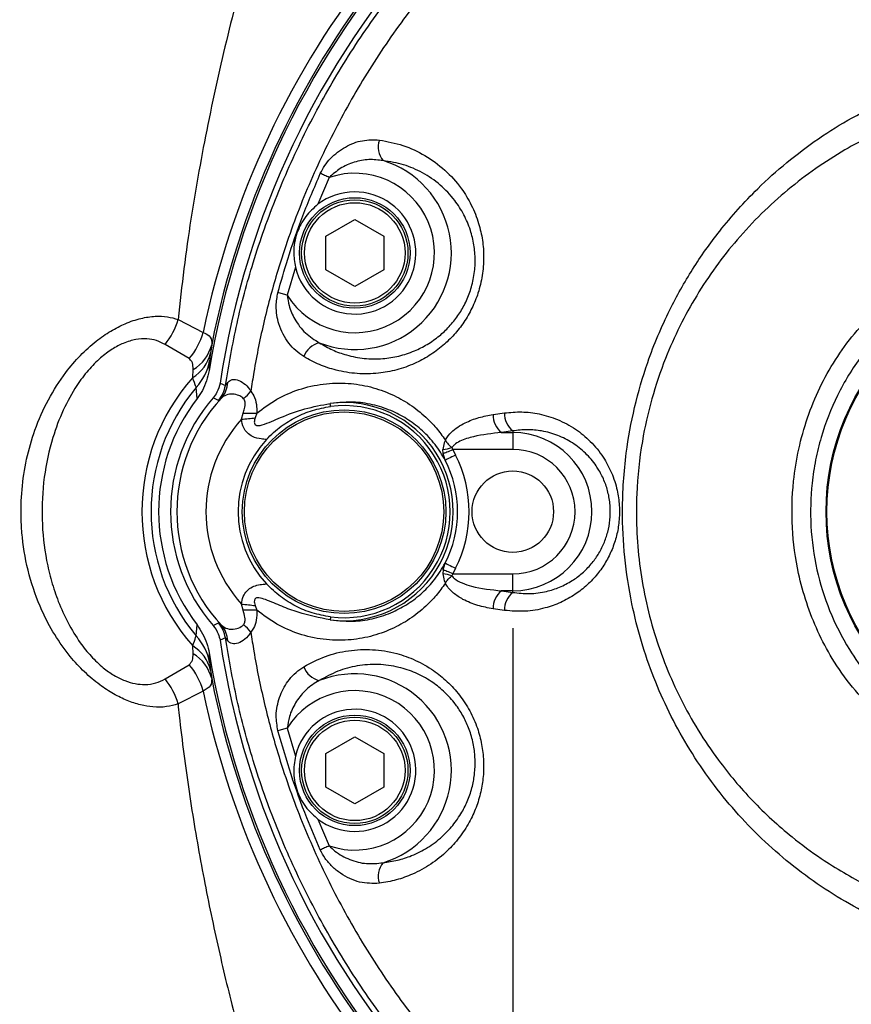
# Model space of a CAD drawing. Extents: x 0 to 8410, y 0 to 5940.
# Tile 140 of 161: x 5562 to 5705, y 4338 to 4508. Entities that reach past the tile are written whole.
import ezdxf

# ---------------------------------------------------------------- set-up
doc = ezdxf.new("R2010")
doc.units = 0
doc.header["$LTSCALE"] = 10
doc.layers.get('0').update_dxf_attribs({"linetype": 'CONTINUOUS'})
doc.styles.add('SLDTEXTSTYLE0', font='TXT', dxfattribs={"width": 0.605})
doc.dimstyles.new('SLDDIMSTYLE1', dxfattribs={"dimtxt": 50, "dimasz": 50, "dimexe": 0, "dimexo": 0.0625, "dimgap": 12.5, "dimtad": 1, "dimdec": 1, "dimrnd": 1e-09, "dimzin": 12, "dimtxsty": 'SLDTEXTSTYLE0', "dimsah": 1, "dimcen": 0.09, "dimazin": 3, "dimtfac": 1, "dimtofl": 0, "dimtmove": 0, "dimatfit": 3, "dimtolj": 1, "dimtzin": 12})
doc.dimstyles.new('SLDDIMSTYLE2', dxfattribs={"dimtxt": 50, "dimasz": 50, "dimexe": 0, "dimexo": 0.0625, "dimgap": 12.5, "dimtad": 1, "dimdec": 0, "dimrnd": 1e-09, "dimzin": 12, "dimtxsty": 'SLDTEXTSTYLE0', "dimsah": 1, "dimcen": 0.09, "dimazin": 3, "dimtfac": 1, "dimtofl": 0, "dimtmove": 0, "dimatfit": 3, "dimtolj": 1, "dimtzin": 12})
doc.dimstyles.new('SLDDIMSTYLE4', dxfattribs={"dimtxt": 50, "dimasz": 50, "dimexe": 0, "dimexo": 0.0625, "dimgap": 12.5, "dimtad": 0, "dimtih": 1, "dimtoh": 1, "dimdec": 1, "dimrnd": 1e-09, "dimzin": 12, "dimtxsty": 'SLDTEXTSTYLE0', "dimblk1": 'NONE', "dimsah": 1, "dimcen": 0, "dimazin": 3, "dimtfac": 1, "dimtmove": 0, "dimatfit": 3, "dimtolj": 1, "dimtzin": 12})

# ---------------------------------------------------------------- blocks, each defined once
blk = doc.blocks.new('_D_9')
at = {"color": 7, "linetype": 'CONTINUOUS'}
for p, q in [((6136.63, 4639.08), (2746.63, 4639.08)), ((2761.63, 4639.08), (2761.63, 1533.02)), ((3861.91, 1533.02), (2746.63, 1533.02))]:
    blk.add_line(p, q, dxfattribs=at)
for points in [[(2761.63, 4639.08), (2754.13, 4589.08), (2769.13, 4589.08)], [(2761.63, 1533.02), (2769.13, 1583.02), (2754.13, 1583.02)]]:
    blk.add_solid(points, dxfattribs=at)
at = {"color": 7, "linetype": 'CONTINUOUS', "insert": (2697.18, 3009.66), "char_height": 50, "attachment_point": 1, "rotation": 90, "style": 'SLDTEXTSTYLE0'}
blk.add_mtext('3106', dxfattribs=at)
blk = doc.blocks.new('_D_10')
at = {"color": 7, "linetype": 'CONTINUOUS'}
for p, q in [((4681.63, 4133.02), (4681.63, 5288.89)), ((6156.63, 4443.02), (6156.63, 5288.89)), ((4681.63, 5273.89), (6156.63, 5273.89))]:
    blk.add_line(p, q, dxfattribs=at)
for points in [[(4681.63, 5273.89), (4731.63, 5266.39), (4731.63, 5281.39)], [(6156.63, 5273.89), (6106.63, 5281.39), (6106.63, 5266.39)]]:
    blk.add_solid(points, dxfattribs=at)
at = {"color": 7, "linetype": 'CONTINUOUS', "insert": (5342.75, 5338.34), "char_height": 50, "attachment_point": 1, "style": 'SLDTEXTSTYLE0'}
blk.add_mtext('1475', dxfattribs=at)
blk = doc.blocks.new('_D_14')
at = {"color": 7, "linetype": 'CONTINUOUS'}
for p, q in [((5646.63, 4403.02), (5646.63, 3913.16)), ((6156.63, 4403.02), (6156.63, 3913.16)), ((6156.63, 3928.16), (5646.63, 3928.16))]:
    blk.add_line(p, q, dxfattribs=at)
for points in [[(5646.63, 3928.16), (5696.63, 3920.66), (5696.63, 3935.66)], [(6156.63, 3928.16), (6106.63, 3935.66), (6106.63, 3920.66)]]:
    blk.add_solid(points, dxfattribs=at)
at = {"color": 7, "linetype": 'CONTINUOUS', "insert": (5844.34, 3992.61), "char_height": 50, "attachment_point": 1, "style": 'SLDTEXTSTYLE0'}
blk.add_mtext('510', dxfattribs=at)
blk = doc.blocks.new('SW_SYMBOL_HOLE_DEPTH')
at = {"color": 0, "linetype": 'CONTINUOUS'}
for p, q in [((0, 8750), (8000, 8750)), ((4000, 8750), (4000, 750)), ((1000, 5550), (4000, 750)), ((7000, 5550), (4000, 750))]:
    blk.add_line(p, q, dxfattribs=at)
blk = doc.blocks.new('_D_16')
at = {"color": 7, "linetype": 'CONTINUOUS'}
for p, q in [((5939.94, 4744.56), (5357.44, 4744.56)), ((6053.95, 4469.49), (5939.94, 4744.56)), ((6059.31, 4456.56), (6053.95, 4469.49))]:
    blk.add_line(p, q, dxfattribs=at)
blk.add_solid([(6053.95, 4469.49), (6041.74, 4518.55), (6027.88, 4512.81)], dxfattribs=at)
at = {"color": 7, "linetype": 'CONTINUOUS', "xscale": 0.0064453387, "yscale": 0.0064453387, "zscale": 0.0064453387}
blk.add_blockref('SW_SYMBOL_HOLE_DEPTH', (5544.52, 4828.52), dxfattribs=at)
at = {"color": 7, "linetype": 'CONTINUOUS', "char_height": 50, "attachment_point": 1, "style": 'SLDTEXTSTYLE0'}
for s, insert in [('3x M8', (5357.44, 4885.89)), ('12', (5613.58, 4885.89)), ('Both sides of wrist', (5357.44, 4809.01))]:
    blk.add_mtext(s, dxfattribs=dict(at, insert=insert))
blk = doc.blocks.new('_NONE')

msp = doc.modelspace()

# ---------------------------------------------------------------- linework, layer by layer
at = {"color": 8, "linetype": 'CONTINUOUS'}
for p, q in [((5615.085783, 4480.460455), (5613.125267, 4475.847532)), ((5609.263363, 4465.036203), (5607.858123, 4460.224439)), ((5589.086475, 4456.048538), (5593.405308, 4453.842689)), ((5590.982976, 4449.321796), (5586.851301, 4451.779177)), ((5594.876351, 4451.720287), (5594.666066, 4450.265219)), ((5594.518485, 4448.960831), (5594.443502, 4447.27092)), ((5591.622176, 4446.075489), (5591.67129, 4447.430422)), ((5592.366995, 4442.464401), (5592.218222, 4444.363167)), ((5596.306147, 4445.130398), (5597.224059, 4444.713642)), ((5596.024694, 4442.144205), (5595.135393, 4442.601492)), ((5596.541347, 4442.538311), (5596.024694, 4442.144205)), ((5599.981846, 4438.895513), (5600.271883, 4439.932396)), ((5602.641883, 4439.953853), (5602.336826, 4439.149668)), ((5643.248858, 4439.710905), (5645.207228, 4439.992477)), ((5646.634044, 4436.896374), (5644.685092, 4436.617424)), ((5644.685092, 4436.617424), (5646.634044, 4436.617424)), ((5646.634044, 4436.896374), (5646.634044, 4436.617424)), ((5646.634044, 4436.617424), (5646.634044, 4433.719684)), ((5634.637417, 4432.994415), (5634.592952, 4433.707048)), ((5636.167945, 4434.02796), (5636.349382, 4433.719684)), ((5646.634044, 4433.719684), (5636.349382, 4433.719684)), ((5636.349382, 4433.719684), (5636.801304, 4432.758381)), ((5635.020675, 4431.853821), (5634.637417, 4432.994415)), ((5634.637537, 4413.048794), (5635.020914, 4414.190342)), ((5634.637537, 4413.048794), (5634.593072, 4412.336637)), ((5636.349501, 4412.323763), (5636.168065, 4412.015726)), ((5636.801662, 4413.285782), (5636.349501, 4412.323763)), ((5636.349501, 4412.323763), (5646.634044, 4412.323763)), ((5646.634044, 4409.426023), (5646.634044, 4412.323763)), ((5644.685092, 4409.426023), (5646.634044, 4409.147312)), ((5646.634044, 4409.426023), (5644.685092, 4409.426023)), ((5646.634044, 4409.147312), (5646.634044, 4409.426023)), ((5600.271763, 4406.11129), (5599.981846, 4407.147934)), ((5602.336945, 4406.893541), (5602.641883, 4406.089594)), ((5645.207228, 4406.051208), (5643.248977, 4406.332781)), ((5592.218222, 4401.680281), (5592.366995, 4403.579046)), ((5595.135393, 4403.441955), (5596.024694, 4403.899242)), ((5596.024694, 4403.899242), (5596.541466, 4403.504898)), ((5591.67129, 4398.613026), (5591.622176, 4399.967958)), ((5597.224059, 4401.330044), (5596.306147, 4400.91305)), ((5594.443502, 4398.772528), (5594.518485, 4397.082617)), ((5586.851301, 4394.264271), (5590.982976, 4396.721651)), ((5594.666066, 4395.778229), (5594.876351, 4394.32316)), ((5593.405308, 4392.200758), (5589.086475, 4389.994909)), ((5607.858123, 4385.819008), (5609.263363, 4381.007244)), ((5613.125863, 4370.195438), (5615.08614, 4365.582992))]:
    msp.add_line(p, q, dxfattribs=at)
at = {"color": 7, "linetype": 'CONTINUOUS'}
for p, q in [((5614.474001, 4470.371057), (5619.473996, 4473.25783)), ((5619.473996, 4473.25783), (5624.473991, 4470.371057)), ((5614.474001, 4464.597513), (5614.474001, 4470.371057)), ((5624.473991, 4470.371057), (5624.473991, 4464.597513)), ((5619.473996, 4461.710741), (5614.474001, 4464.597513)), ((5624.473991, 4464.597513), (5619.473996, 4461.710741)), ((5614.474001, 4381.445934), (5619.473996, 4384.332706)), ((5619.473996, 4384.332706), (5624.473991, 4381.445934)), ((5614.474001, 4375.67239), (5614.474001, 4381.445934)), ((5624.473991, 4381.445934), (5624.473991, 4375.67239)), ((5619.473996, 4372.785618), (5614.474001, 4375.67239)), ((5624.473991, 4375.67239), (5619.473996, 4372.785618))]:
    msp.add_line(p, q, dxfattribs=at)
at = {"color": 8, "linetype": 'CONTINUOUS', "flags": 128}
for points in [[(5615.085783, 4480.460455), (5614.881816, 4480.551531), (5614.67916, 4480.641891), (5614.47865, 4480.731298), (5614.281478, 4480.819275), (5614.088835, 4480.905344), (5613.901677, 4480.98879), (5613.721194, 4481.069376), (5613.548102, 4481.146623)], [(5607.858123, 4460.224439), (5607.645931, 4460.282375), (5607.434811, 4460.339834), (5607.226076, 4460.396816), (5607.020678, 4460.452844), (5606.81981, 4460.507681), (5606.624546, 4460.560848), (5606.435837, 4460.612346), (5606.254878, 4460.661699)], [(5615.309896, 4441.100885), (5615.295949, 4441.208889), (5615.28367, 4441.304972), (5615.272941, 4441.388656), (5615.263762, 4441.459944), (5615.256252, 4441.518595), (5615.250291, 4441.564371), (5615.246119, 4441.597273), (5615.243497, 4441.617061)], [(5599.981846, 4438.895513), (5600.288334, 4438.928654), (5600.593628, 4438.961555), (5600.896539, 4438.994219), (5601.196112, 4439.026644), (5601.490917, 4439.058353), (5601.780119, 4439.089586), (5602.062406, 4439.120104), (5602.336826, 4439.149668)], [(5634.637417, 4432.994415), (5634.757223, 4433.045198), (5634.912433, 4433.111002), (5635.099592, 4433.190157), (5635.314526, 4433.281233), (5635.552468, 4433.382084), (5635.808053, 4433.490326), (5636.075677, 4433.603813), (5636.349382, 4433.719684)], [(5636.801304, 4432.758381), (5636.464896, 4432.587435), (5636.140647, 4432.422687), (5635.840001, 4432.269861), (5635.573926, 4432.134678), (5635.351958, 4432.021906), (5635.181965, 4431.935598), (5635.070266, 4431.878855), (5635.020675, 4431.853821)], [(5635.020914, 4414.190342), (5635.070505, 4414.165069), (5635.182323, 4414.108326), (5635.352196, 4414.022018), (5635.574164, 4413.909246), (5635.840239, 4413.774063), (5636.140885, 4413.621475), (5636.465253, 4413.456728), (5636.801662, 4413.285782)], [(5636.349501, 4412.323763), (5636.075797, 4412.439634), (5635.808172, 4412.553121), (5635.552587, 4412.661363), (5635.314765, 4412.761976), (5635.09983, 4412.853052), (5634.912672, 4412.932445), (5634.757461, 4412.99801), (5634.637537, 4413.048794)], [(5599.981846, 4407.147934), (5600.288334, 4407.114794), (5600.593748, 4407.081892), (5600.896659, 4407.049229), (5601.196231, 4407.016804), (5601.491155, 4406.984855), (5601.780238, 4406.953623), (5602.062525, 4406.923105), (5602.336945, 4406.893541)], [(5615.310135, 4404.942562), (5615.296187, 4404.834558), (5615.283908, 4404.738476), (5615.27318, 4404.654791), (5615.264001, 4404.583504), (5615.256371, 4404.524853), (5615.25053, 4404.479076), (5615.246358, 4404.446174), (5615.243735, 4404.426386)], [(5607.858123, 4385.819008), (5607.645812, 4385.761072), (5607.434811, 4385.703613), (5607.226076, 4385.646631), (5607.020678, 4385.590603), (5606.81981, 4385.535766), (5606.624546, 4385.482599), (5606.435837, 4385.431101), (5606.254878, 4385.381748)], [(5615.08614, 4365.582992), (5614.882173, 4365.491916), (5614.679398, 4365.401556), (5614.479007, 4365.31191), (5614.281835, 4365.223934), (5614.089193, 4365.138103), (5613.902034, 4365.054657), (5613.721432, 4364.974071), (5613.54846, 4364.896824)]]:
    msp.add_lwpolyline(points, dxfattribs=at)
at = {"color": 7, "linetype": 'CONTINUOUS'}
for centre, radius in [((5619.474013, 4467.484357), 9.5), ((5619.474013, 4467.484357), 9.135), ((5741.634054, 4423.021738), 41), ((5617.634054, 4423.021738), 17.5), ((5617.634054, 4423.021738), 17.13603), ((5646.634054, 4423.021738), 7), ((5619.474013, 4378.559119), 9.5), ((5619.474013, 4378.559119), 9.135)]:
    msp.add_circle(centre, radius, dxfattribs=at)
at = {"color": 8, "linetype": 'CONTINUOUS'}
for centre, radius in [((5619.474013, 4467.484357), 8.635), ((5741.634054, 4423.021738), 41.153106), ((5619.474013, 4378.559119), 8.635)]:
    msp.add_circle(centre, radius, dxfattribs=at)
at = {"color": 7, "linetype": 'CONTINUOUS'}
for centre, radius, start, end in [((5804.021524, 3538.989613), 1580, 55, 155), ((5741.634054, 4423.021738), 149.174604, 105, 170.64476061), ((5741.634054, 4423.021738), 147, 105, 171.34997504), ((5619.474013, 4467.484357), 10.5, 193.4832587, 127.20302663), ((5617.634054, 4423.021738), 31.881635, 142.42218111, 217.57781889), ((5617.634054, 4423.021738), 29.825396, 138.96814655, 221.03185345), ((5617.634054, 4423.021738), 18.22794, 262.67520022, 97.32549021), ((5617.634054, 4423.021738), 18.22794, 137.08255332, 222.91745648), ((5741.634054, 4423.021738), 147, 188.65002496, 255), ((5741.634054, 4423.021738), 149.174604, 189.35523939, 255), ((5619.474013, 4378.559119), 10.5, 232.80079934, 166.51694948)]:
    msp.add_arc(centre, radius, start, end, dxfattribs=at)
at = {"color": 8, "linetype": 'CONTINUOUS'}
for centre, radius, start, end in [((5741.634054, 4423.021738), 151.39911, 114.83995584, 168.25395413), ((5741.634054, 4423.021738), 149.537449, 114.83995584, 168.93536679), ((5627.248309, 4485.700613), 3.748421, 161.40577458, 218.72682724), ((5619.474013, 4467.484357), 16.595797, 248.4226314, 73.0078107), ((5619.474013, 4467.484357), 13.698019, 212.00504562, 108.68453002), ((5578.394968, 4458.926171), 11.071996, 319.79668382, 344.93575824), ((5582.696167, 4456.671338), 11.076415, 318.4302925, 345.20414256), ((5588.130079, 4453.418366), 6.956699, 300.59964681, 345.87177975), ((5614.270427, 4448.377526), 3.782457, 103.758616, 160.05962236), ((5588.05487, 4451.867757), 6.80265, 301.62782625, 346.37444368), ((5585.290367, 4450.703505), 9.391223, 317.53540507, 349.30597303), ((5617.634054, 4423.021738), 34.75768, 138.45009995, 221.54990005), ((5617.634054, 4423.021738), 33.18768, 139.98002367, 220.01997633), ((5592.275656, 4445.458824), 5.004196, 318.51929007, 351.43615465), ((5593.244597, 4445.462824), 4.406965, 318.42410447, 356.57184306), ((5617.634054, 4423.021738), 28.736759, 137.22243372, 222.77769032), ((5593.380055, 4450.413431), 10.598393, 311.19875772, 320.84468986), ((5617.634054, 4423.021738), 18.748325, 262.67520022, 97.32549021), ((5617.634054, 4423.021738), 23.739805, 138.03649134, 221.96368974), ((5600.90318, 4501.099579), 61.170441, 269.40867986, 271.62878894), ((5647.138147, 4439.636468), 3.890001, 178.90355495, 230.90520421), ((5649.109173, 4439.913838), 3.902737, 178.84543031, 230.63908208), ((5646.634054, 4423.021738), 13.595797, 270, 90), ((5632.86651, 4446.2056), 12.617226, 277.86457617, 285.16863796), ((5646.634054, 4423.021738), 10.698019, 270, 90), ((5617.634054, 4423.021738), 21.498492, 333.07231908, 26.92952205), ((5617.634054, 4423.021738), 19.501233, 333.07231908, 26.92952205), ((5632.86663, 4399.838085), 12.617226, 74.83136204, 82.13542383), ((5647.137888, 4406.407255), 3.889624, 129.09439826, 181.09710214), ((5649.110451, 4406.129258), 3.904003, 129.36993918, 181.14554843), ((5600.89926, 4345.191281), 60.923241, 88.36091227, 90.59014491), ((5592.275202, 4400.584342), 5.004723, 8.56895266, 41.47967825), ((5593.2457, 4400.580769), 4.405974, 3.42703217, 41.58065082), ((5593.383412, 4395.633666), 10.593335, 39.15046821, 48.80056817), ((5585.291778, 4395.340648), 9.389706, 10.69139263, 42.46722928), ((5588.05487, 4394.17569), 6.80265, 13.62555632, 58.37217375), ((5588.130914, 4392.625705), 6.955736, 14.12491486, 59.40365857), ((5582.696167, 4389.372109), 11.076415, 14.79585744, 41.5697075), ((5614.271624, 4397.666993), 3.783754, 199.9466722, 256.22939286), ((5619.474013, 4378.559119), 16.595797, 286.99281884, 111.57691151), ((5578.394968, 4387.117276), 11.071996, 15.06424176, 40.20331618), ((5741.634054, 4423.021738), 149.537449, 191.06463321, 245.15747184), ((5741.634054, 4423.021738), 151.39911, 191.74604587, 245.15747184), ((5619.474013, 4378.559119), 13.698019, 251.31692131, 147.99500283), ((5627.248731, 4360.3429), 3.748615, 141.27684922, 198.59428966)]:
    msp.add_arc(centre, radius, start, end, dxfattribs=at)
for points, knots in [([(5589.745583, 4274.643709), (5589.262617, 4275.991208), (5588.29654, 4278.686611), (5586.343057, 4282.966536), (5584.12633, 4287.39194), (5581.283389, 4292.687154), (5577.788622, 4298.909507), (5573.596124, 4306.25811), (5568.524985, 4315.257198), (5562.669946, 4326.116225), (5556.704231, 4338.278049), (5551.473578, 4350.351972), (5547.014103, 4362.282209), (5543.163217, 4374.774606), (5540.163775, 4387.405446), (5538.066548, 4400.024601), (5536.860026, 4412.601179), (5536.560515, 4425.455196), (5537.088279, 4435.805196), (5538.104349, 4445.742127), (5539.534138, 4455.253262), (5542.04178, 4466.857467), (5545.245539, 4478.285141), (5548.674939, 4488.306934), (5552.304704, 4497.592851), (5556.022701, 4506.166261), (5560.560176, 4515.690726), (5565.632932, 4525.49015), (5571.154706, 4535.496111), (5576.187013, 4544.323269), (5580.571825, 4552.055677), (5584.224867, 4558.806636), (5587.506865, 4565.367125), (5589.021367, 4569.456784), (5589.7823, 4571.511556)], [0, 0, 0, 0, 0.0188525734, 0.0377107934, 0.0567362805, 0.0757649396, 0.103784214, 0.1318976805, 0.1614334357, 0.2051129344, 0.2490175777, 0.2861815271, 0.3235285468, 0.3615410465, 0.3998312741, 0.4348717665, 0.4701914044, 0.5064419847, 0.543030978, 0.5574120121, 0.5908760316, 0.6245730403, 0.6589320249, 0.6934886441, 0.7174012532, 0.7475142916, 0.7776293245, 0.8140310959, 0.8507509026, 0.8876089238, 0.9153806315, 0.9431450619, 0.9714343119, 1, 1, 1, 1]), ([(5614.371361, 4564.984609), (5613.700744, 4562.312286), (5612.357153, 4556.958249), (5610.090851, 4549.166644), (5607.932557, 4541.904247), (5605.944438, 4535.249841), (5603.917806, 4528.35705), (5601.873646, 4521.18059), (5599.846366, 4513.718853), (5597.864614, 4505.951909), (5595.969333, 4497.914467), (5594.227564, 4489.778278), (5592.658631, 4481.574263), (5591.277041, 4473.302184), (5590.05289, 4464.80236), (5589.409011, 4458.970083), (5589.086475, 4456.048538)], [0, 0, 0, 0, 0.0937273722, 0.187784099, 0.2551109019, 0.3225353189, 0.3902510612, 0.4580690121, 0.5271200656, 0.5962981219, 0.6659141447, 0.7356984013, 0.8012520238, 0.8669930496, 0.933373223, 1, 1, 1, 1]), ([(5597.224059, 4444.713642), (5597.837005, 4448.269398), (5599.062908, 4455.380975), (5602.019386, 4466.312743), (5605.954587, 4477.463575), (5611.038033, 4488.699119), (5617.031482, 4499.475073), (5623.899809, 4509.697249), (5631.622986, 4519.287297), (5640.130562, 4528.205355), (5649.349075, 4536.386665), (5659.209967, 4543.757456), (5669.668739, 4550.25596), (5680.652306, 4555.842662), (5692.043402, 4560.571999), (5699.916591, 4562.89078), (5703.846159, 4564.048101)], [0, 0, 0, 0, 0.0639039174, 0.1278090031, 0.2003823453, 0.2732155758, 0.3460478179, 0.4186215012, 0.4911619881, 0.5639617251, 0.6367613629, 0.709302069, 0.7818480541, 0.8546526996, 0.9274560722, 1, 1, 1, 1]), ([(5704.707565, 4560.480406), (5700.891364, 4559.32713), (5693.245424, 4557.016488), (5682.189236, 4552.345622), (5671.533863, 4546.844798), (5661.400513, 4540.460739), (5651.859403, 4533.233872), (5642.95068, 4525.228232), (5634.735099, 4516.51289), (5627.287513, 4507.157078), (5620.673967, 4497.201276), (5614.908818, 4486.722585), (5610.0275, 4475.804331), (5606.400034, 4465.456825), (5603.818113, 4455.836444), (5602.391253, 4448.879213), (5601.76762, 4444.821972), (5601.598444, 4443.721344)], [0, 0, 0, 0, 0.07254519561, 0.14534773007, 0.2181471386, 0.29068799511, 0.36312462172, 0.4358187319, 0.50851281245, 0.580950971, 0.65328415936, 0.72587286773, 0.79846285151, 0.87079882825, 0.92526224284, 0.97972550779, 1, 1, 1, 1]), ([(5851.314487, 4339.085867), (5843.1158, 4339.557161), (5826.71259, 4340.500086), (5802.10865, 4341.919574), (5777.51639, 4343.370575), (5758.05661, 4344.521221), (5743.733874, 4345.422541), (5734.470007, 4345.818656), (5725.22618, 4347.309282), (5717.131177, 4349.6792), (5710.221156, 4352.543675), (5704.437302, 4355.524355), (5698.875736, 4359.019107), (5693.631568, 4362.978151), (5688.762218, 4367.359373), (5684.296663, 4372.106822), (5680.207096, 4377.267339), (5676.576969, 4382.761041), (5673.434583, 4388.520528), (5670.796187, 4394.486976), (5668.646723, 4400.718622), (5666.907124, 4407.621504), (5665.752557, 4415.160653), (5665.324086, 4423.843681), (5665.896819, 4432.497047), (5667.451654, 4441.010204), (5669.861754, 4449.29021), (5673.208891, 4457.24895), (5677.437771, 4464.763705), (5682.419365, 4471.810039), (5687.907608, 4477.914475), (5693.685659, 4483.118515), (5699.119951, 4487.194829), (5704.952511, 4490.857394), (5709.11034, 4492.846744), (5711.205783, 4493.849327)], [0, 0, 0, 0, 0.0768144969, 0.1536836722, 0.2307167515, 0.3078040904, 0.3368477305, 0.3658931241, 0.395147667, 0.4248669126, 0.4452257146, 0.4655844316, 0.486163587, 0.5070895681, 0.5274502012, 0.5478106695, 0.5683898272, 0.5893228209, 0.6096237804, 0.6299246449, 0.6504463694, 0.6713245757, 0.6965024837, 0.7216808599, 0.7525038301, 0.7773839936, 0.8025372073, 0.8331392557, 0.8581248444, 0.883381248, 0.9141349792, 0.935184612, 0.956562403, 0.9781085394, 1, 1, 1, 1]), ([(5712.742748, 4489.635755), (5711.203761, 4488.968059), (5708.125865, 4487.632701), (5703.422077, 4485.087257), (5698.637924, 4482.03694), (5693.848168, 4478.383008), (5689.328068, 4474.300381), (5685.189718, 4469.878817), (5681.459543, 4465.152617), (5678.167715, 4460.186352), (5675.272315, 4454.922233), (5672.637661, 4449.008311), (5670.406722, 4442.3999), (5668.650528, 4434.604895), (5667.850405, 4427.108368), (5667.845841, 4420.054971), (5668.350195, 4414.037757), (5669.369208, 4408.022358), (5670.897597, 4402.111326), (5672.930021, 4396.352237), (5675.434032, 4390.795424), (5678.425853, 4385.423672), (5682.433313, 4379.483566), (5687.728233, 4373.208597), (5693.775182, 4367.646444), (5700.371519, 4362.770382), (5707.458928, 4358.611735), (5715.014837, 4355.363732), (5722.490428, 4353.092781), (5729.735983, 4351.491085), (5740.419102, 4350.618304), (5759.259636, 4349.626122), (5786.320696, 4347.823537), (5818.931348, 4345.808955), (5840.728384, 4344.394859), (5851.634087, 4343.687345)], [0, 0, 0, 0, 0.0163109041, 0.0326209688, 0.051960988, 0.0714316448, 0.0911045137, 0.111053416, 0.130126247, 0.1494000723, 0.1686729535, 0.1881550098, 0.2118596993, 0.2358295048, 0.2650176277, 0.2842282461, 0.3036533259, 0.3230786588, 0.3429234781, 0.3624270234, 0.3819310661, 0.4017249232, 0.4218167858, 0.4512327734, 0.481126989, 0.5013865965, 0.5308834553, 0.5608429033, 0.5811405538, 0.6068063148, 0.6327643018, 0.6850699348, 0.7897483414, 0.8948048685, 1, 1, 1, 1]), ([(5623.695554, 4486.895849), (5625.067484, 4486.636207), (5627.811509, 4486.116892), (5631.600771, 4484.33241), (5635.006762, 4481.852499), (5637.660618, 4478.914439), (5639.576272, 4475.760903), (5640.783977, 4472.760462), (5641.472914, 4469.702727), (5641.703932, 4466.688163), (5641.453974, 4463.605049), (5640.75514, 4460.661387), (5639.656729, 4457.963945), (5638.265565, 4455.554408), (5636.574616, 4453.397302), (5634.57558, 4451.447784), (5632.290623, 4449.77746), (5629.624301, 4448.354099), (5626.687174, 4447.320945), (5623.359239, 4446.706828), (5619.845896, 4446.656177), (5616.448807, 4447.216095), (5613.376821, 4448.216596), (5611.602068, 4449.183884), (5610.714736, 4449.667503)], [0, 0, 0, 0, 0.0617507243, 0.1235088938, 0.1855411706, 0.2475232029, 0.293893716, 0.3402260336, 0.3789072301, 0.4175598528, 0.4564767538, 0.4953792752, 0.5302391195, 0.5651079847, 0.600104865, 0.6351209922, 0.6741642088, 0.7132282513, 0.7589191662, 0.8046314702, 0.8580810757, 0.9115433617, 0.9557738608, 1, 1, 1, 1]), ([(5613.548102, 4481.146623), (5613.788052, 4481.608691), (5614.268609, 4482.534089), (5615.655036, 4484.191097), (5617.811768, 4485.846476), (5620.772369, 4486.985478), (5622.728373, 4486.925504), (5623.695554, 4486.895849)], [0, 0, 0, 0, 0.1168408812, 0.234001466, 0.4893685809, 0.7475092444, 1, 1, 1, 1]), ([(5613.370838, 4452.051451), (5614.112801, 4451.622274), (5615.607327, 4450.757789), (5618.20439, 4449.838826), (5621.114578, 4449.276866), (5624.136911, 4449.243467), (5627.041743, 4449.701501), (5629.60024, 4450.53502), (5631.953535, 4451.723133), (5633.957882, 4453.13004), (5635.73391, 4454.800582), (5637.218858, 4456.646327), (5638.458266, 4458.735627), (5639.415373, 4461.060238), (5640.033453, 4463.628923), (5640.229307, 4466.296866), (5640.002367, 4468.925023), (5639.360195, 4471.554801), (5638.258489, 4474.142073), (5636.538868, 4476.813999), (5634.172984, 4479.300406), (5631.189799, 4481.338411), (5627.882692, 4482.785863), (5625.520436, 4483.164038), (5624.324026, 4483.355572)], [0, 0, 0, 0, 0.0441861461, 0.0890035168, 0.1424939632, 0.197140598, 0.2427785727, 0.2893228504, 0.327944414, 0.367361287, 0.4015046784, 0.4364671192, 0.4700023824, 0.5045896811, 0.5417842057, 0.5805193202, 0.6180519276, 0.6567663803, 0.7024998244, 0.7495558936, 0.8113217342, 0.875108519, 0.9367462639, 1, 1, 1, 1]), ([(5624.324026, 4483.355572), (5623.51916, 4483.455082), (5621.880216, 4483.657716), (5619.356219, 4483.152454), (5616.976402, 4482.141704), (5615.695865, 4481.002975), (5615.085783, 4480.460455)], [0, 0, 0, 0, 0.2484456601, 0.5059089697, 0.7646019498, 1, 1, 1, 1]), ([(5606.254878, 4460.661699), (5606.80473, 4462.585246), (5608.075531, 4467.030889), (5610.462674, 4473.88886), (5612.518573, 4478.724893), (5613.548102, 4481.146623)], [0, 0, 0, 0, 0.275757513, 0.6373225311, 1, 1, 1, 1]), ([(5610.714736, 4449.667503), (5610.238022, 4449.992787), (5609.284605, 4450.643349), (5608.082392, 4451.969817), (5607.09928, 4453.518418), (5606.252248, 4455.614116), (5605.801767, 4458.073647), (5606.121238, 4459.898384), (5606.254878, 4460.661699)], [0, 0, 0, 0, 0.14800774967, 0.29601245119, 0.44408161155, 0.5920977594, 0.82936823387, 1, 1, 1, 1]), ([(5607.858123, 4460.224439), (5607.941354, 4459.624903), (5608.141451, 4458.183535), (5609.161776, 4455.913006), (5610.879767, 4453.609155), (5612.544572, 4452.568127), (5613.370838, 4452.051451)], [0, 0, 0, 0, 0.17173997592, 0.41288667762, 0.7086073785, 1, 1, 1, 1]), ([(5709.140243, 4388.41777), (5707.724235, 4389.85381), (5704.891996, 4392.726114), (5701.587724, 4397.505893), (5698.991221, 4402.393402), (5697.059639, 4407.301323), (5695.427725, 4413.253862), (5694.498429, 4420.27978), (5694.666874, 4427.471848), (5695.686521, 4433.781372), (5697.192563, 4439.171961), (5699.295533, 4444.342737), (5702.013733, 4449.191944), (5705.248369, 4453.702512), (5707.84474, 4456.319758), (5709.140243, 4457.625677)], [0, 0, 0, 0, 0.078629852, 0.1572720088, 0.2253828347, 0.2937214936, 0.3618552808, 0.4646824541, 0.5675192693, 0.6397631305, 0.7122415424, 0.7844627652, 0.8562311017, 0.9282640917, 1, 1, 1, 1]), ([(5589.086475, 4389.994909), (5588.446112, 4389.802671), (5587.165922, 4389.418356), (5584.960525, 4389.387164), (5582.66986, 4389.761349), (5580.395154, 4390.493994), (5578.017132, 4391.647334), (5575.524773, 4393.262547), (5572.985201, 4395.416825), (5570.331903, 4398.280246), (5567.821551, 4401.824224), (5565.336931, 4406.502429), (5563.350589, 4412.128815), (5562.374907, 4417.420373), (5562.036188, 4422.335777), (5562.167274, 4426.84023), (5562.962392, 4432.042073), (5564.439997, 4437.254703), (5566.686125, 4442.320934), (5569.412289, 4446.612203), (5572.271504, 4449.928221), (5574.913871, 4452.320627), (5577.542279, 4454.12718), (5580.161903, 4455.470354), (5582.749934, 4456.322068), (5585.183585, 4456.671762), (5587.327182, 4456.586866), (5588.499918, 4456.228019), (5589.086475, 4456.048538)], [0, 0, 0, 0, 0.0390126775, 0.0779926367, 0.1090791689, 0.1401479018, 0.1702945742, 0.2004363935, 0.234083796, 0.2677487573, 0.3088113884, 0.3499131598, 0.4060835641, 0.4622976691, 0.487647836, 0.532570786, 0.5776820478, 0.6225743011, 0.6718925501, 0.72114158, 0.7565322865, 0.7919001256, 0.8237354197, 0.8555745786, 0.8918926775, 0.9282432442, 0.9641100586, 1, 1, 1, 1]), ([(5711.649956, 4455.426742), (5710.744944, 4454.538355), (5708.927451, 4452.754248), (5706.497229, 4449.749461), (5704.299476, 4446.507979), (5701.781259, 4441.932675), (5699.875404, 4437.022863), (5698.627897, 4431.914361), (5697.852071, 4426.834704), (5697.681144, 4420.472711), (5698.700182, 4413.077885), (5700.922819, 4405.907843), (5704.012131, 4399.831967), (5707.631, 4394.671111), (5710.291056, 4391.987592), (5711.649956, 4390.616705)], [0, 0, 0, 0, 0.0525581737, 0.105550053, 0.1598868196, 0.2146815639, 0.3216769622, 0.3767153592, 0.4321835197, 0.5341533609, 0.6389287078, 0.7398106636, 0.843555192, 0.9200795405, 1, 1, 1, 1]), ([(5586.851301, 4451.779177), (5586.388127, 4452.012476), (5585.455687, 4452.482142), (5583.771405, 4452.782063), (5581.851501, 4452.679921), (5579.823633, 4452.085009), (5577.750138, 4450.99832), (5575.691416, 4449.454891), (5573.611117, 4447.347004), (5571.379999, 4444.373935), (5569.250082, 4440.497742), (5567.254627, 4435.207576), (5565.901368, 4428.880797), (5565.540657, 4421.739116), (5566.186875, 4415.741983), (5567.293907, 4411.051346), (5568.496235, 4407.445991), (5570.123721, 4403.851691), (5572.064213, 4400.683299), (5574.150244, 4398.099784), (5576.131005, 4396.222887), (5578.103029, 4394.835984), (5579.967283, 4393.91801), (5581.76486, 4393.400499), (5583.570672, 4393.252459), (5585.321842, 4393.505136), (5586.338343, 4394.009668), (5586.851301, 4394.264271)], [0, 0, 0, 0, 0.0355548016, 0.0715772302, 0.1060555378, 0.1415258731, 0.1711889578, 0.2018418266, 0.2355771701, 0.2704446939, 0.3198063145, 0.3707431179, 0.4408238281, 0.5130649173, 0.5842139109, 0.6208016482, 0.657738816, 0.6986679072, 0.7405118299, 0.7725055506, 0.8054400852, 0.8335630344, 0.8625305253, 0.8920762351, 0.9223226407, 0.960801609, 1, 1, 1, 1]), ([(5593.405308, 4453.842689), (5593.779443, 4453.657945), (5594.611323, 4453.24717), (5594.915536, 4452.43858), (5594.883471, 4451.850808), (5594.876351, 4451.720287)], [0, 0, 0, 0, 0.3886940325, 0.8642530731, 1, 1, 1, 1]), ([(5591.67129, 4447.430422), (5591.673413, 4447.550836), (5591.682667, 4448.075686), (5591.5551, 4448.809918), (5591.156458, 4449.166582), (5590.982976, 4449.321796)], [0, 0, 0, 0, 0.1439567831, 0.6274648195, 1, 1, 1, 1]), ([(5594.666066, 4450.265219), (5594.662592, 4450.240521), (5594.59462, 4449.75726), (5594.536568, 4449.265104), (5594.521087, 4449.004623), (5594.518485, 4448.960831)], [0, 0, 0, 0, 0.04288291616, 0.83908791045, 1, 1, 1, 1]), ([(5592.218222, 4444.363167), (5592.194844, 4444.420127), (5592.055114, 4444.760572), (5591.818883, 4445.478052), (5591.622176, 4446.075489)], [0, 0, 0, 0, 0.1673124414, 1, 1, 1, 1]), ([(5597.643675, 4445.199301), (5597.806796, 4445.363106), (5598.21563, 4445.773658), (5599.182082, 4445.796344), (5600.359905, 4445.204447), (5601.17589, 4444.398354), (5601.515423, 4443.854358), (5601.598444, 4443.721344)], [0, 0, 0, 0, 0.19118851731, 0.47918273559, 0.72765164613, 0.93340699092, 1, 1, 1, 1]), ([(5597.224059, 4444.713642), (5597.271056, 4444.750888), (5597.342102, 4444.807193), (5597.567411, 4445.100141), (5597.643675, 4445.199301)], [0, 0, 0, 0, 0.6615090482, 1, 1, 1, 1]), ([(5602.641883, 4439.953853), (5603.770469, 4440.799932), (5606.028468, 4442.492707), (5609.915187, 4444.153602), (5614.050317, 4445.094869), (5618.216846, 4445.205693), (5622.18835, 4444.561573), (5625.740538, 4443.319786), (5628.941151, 4441.54554), (5631.469251, 4439.553577), (5633.506799, 4437.457671), (5634.526193, 4436.038494), (5635.035815, 4435.32901)], [0, 0, 0, 0, 0.1109846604, 0.2220505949, 0.3415005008, 0.4609841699, 0.569052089, 0.6770979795, 0.7719804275, 0.8668146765, 0.9334171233, 1, 1, 1, 1]), ([(5600.360932, 4442.43889), (5600.159223, 4442.614022), (5599.834174, 4442.896241), (5599.078895, 4443.171825), (5598.125994, 4443.282824), (5597.184341, 4443.066498), (5596.723839, 4442.688219), (5596.541347, 4442.538311)], [0, 0, 0, 0, 0.15084627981, 0.24308465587, 0.49595195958, 0.80025076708, 1, 1, 1, 1]), ([(5600.271883, 4439.932396), (5600.354482, 4440.195865), (5600.547715, 4440.812224), (5600.665229, 4441.600653), (5600.541257, 4442.1838), (5600.414878, 4442.362577), (5600.360932, 4442.43889)], [0, 0, 0, 0, 0.3116662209, 0.7291116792, 0.8843684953, 1, 1, 1, 1]), ([(5601.598444, 4443.721344), (5601.8353, 4443.379831), (5602.369894, 4442.609023), (5602.623623, 4441.233739), (5602.636774, 4440.311946), (5602.641883, 4439.953853)], [0, 0, 0, 0, 0.3272706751, 0.7386622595, 1, 1, 1, 1]), ([(5602.336826, 4439.149668), (5602.266443, 4438.909224), (5602.174306, 4438.594466), (5602.222171, 4438.209646), (5602.302079, 4438.033454), (5602.421517, 4437.917311), (5602.59917, 4437.836577), (5602.99109, 4437.796198), (5604.431351, 4438.159632), (5607.008033, 4439.399097), (5610.873457, 4440.791055), (5613.780204, 4441.340476), (5615.243497, 4441.617061)], [0, 0, 0, 0, 0.0489778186, 0.0641155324, 0.0750252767, 0.086007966, 0.095563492, 0.1125564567, 0.1623124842, 0.3881092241, 0.6919666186, 1, 1, 1, 1]), ([(5635.020675, 4431.853821), (5634.46411, 4432.783616), (5633.332817, 4434.673547), (5631.157587, 4436.969529), (5628.721403, 4438.864521), (5625.967953, 4440.362834), (5622.905083, 4441.405672), (5619.266515, 4442.014138), (5616.694243, 4441.760252), (5615.243497, 4441.617061)], [0, 0, 0, 0, 0.12559124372, 0.25528072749, 0.38238015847, 0.51222346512, 0.65809378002, 0.8071668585, 1, 1, 1, 1]), ([(5604.285063, 4435.433914), (5603.991006, 4435.454466), (5603.176002, 4435.511429), (5602.012136, 4435.813662), (5600.968592, 4436.526289), (5600.236008, 4437.54413), (5600.075193, 4438.399185), (5599.981846, 4438.895513)], [0, 0, 0, 0, 0.1447471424, 0.4011779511, 0.578232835, 0.7551797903, 1, 1, 1, 1]), ([(5635.035815, 4435.32901), (5635.043065, 4435.342376), (5635.319217, 4435.851455), (5636.325316, 4437.065296), (5638.325666, 4438.325164), (5640.777016, 4439.265971), (5642.424393, 4439.5625), (5643.248858, 4439.710905)], [0, 0, 0, 0, 0.0044389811, 0.1690663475, 0.4618104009, 0.7306514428, 1, 1, 1, 1]), ([(5645.207228, 4439.992477), (5646.192812, 4440.08398), (5648.187076, 4440.269131), (5651.275455, 4439.883338), (5654.409777, 4438.933719), (5657.386698, 4437.337815), (5660.048355, 4435.154666), (5662.140238, 4432.601065), (5663.689798, 4429.731448), (5664.60649, 4426.899753), (5665.009274, 4424.047444), (5664.959144, 4421.412873), (5664.515858, 4418.872105), (5663.737991, 4416.5152), (5662.626177, 4414.295067), (5661.189234, 4412.230314), (5659.431036, 4410.36362), (5657.315221, 4408.70526), (5654.885329, 4407.351888), (5652.002491, 4406.329565), (5648.736726, 4405.758122), (5646.396176, 4405.952479), (5645.207228, 4406.051208)], [0, 0, 0, 0, 0.0528262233, 0.1068903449, 0.165859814, 0.2266960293, 0.2832074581, 0.3418799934, 0.3908067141, 0.4416646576, 0.4834214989, 0.5265745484, 0.5653787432, 0.6052489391, 0.6450352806, 0.6857730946, 0.7294868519, 0.7741862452, 0.8238757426, 0.8747158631, 0.9363584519, 1, 1, 1, 1]), ([(5646.634044, 4409.147312), (5647.589561, 4409.038907), (5649.528624, 4408.818918), (5652.244809, 4409.20307), (5654.707453, 4409.991128), (5656.763168, 4411.056345), (5658.592824, 4412.411392), (5660.097434, 4413.932595), (5661.353195, 4415.661064), (5662.312094, 4417.499119), (5662.998613, 4419.49726), (5663.385145, 4421.614947), (5663.435868, 4423.861356), (5663.116444, 4426.094991), (5662.449283, 4428.226671), (5661.677249, 4429.785349), (5660.612367, 4431.457358), (5659.158568, 4433.171108), (5656.903902, 4434.938184), (5654.34689, 4436.226725), (5651.726023, 4436.944394), (5649.120578, 4437.196437), (5647.468656, 4436.997091), (5646.634044, 4436.896374)], [0, 0, 0, 0, 0.0623622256, 0.1265537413, 0.1768420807, 0.228198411, 0.2720584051, 0.3168681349, 0.3562992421, 0.3967019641, 0.4347552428, 0.4739610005, 0.5147484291, 0.5571034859, 0.597249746, 0.6386768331, 0.6556134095, 0.7120719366, 0.770914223, 0.8305630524, 0.8920768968, 0.9454733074, 1, 1, 1, 1]), ([(5644.685092, 4436.617424), (5643.072262, 4436.450901), (5640.646048, 4436.200396), (5637.914705, 4435.355913), (5636.690156, 4434.660543), (5636.275195, 4434.216455), (5636.179638, 4434.048511), (5636.167945, 4434.02796)], [0, 0, 0, 0, 0.5361099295, 0.8064818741, 0.9378544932, 0.9923954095, 1, 1, 1, 1]), ([(5635.035815, 4435.32901), (5635.034304, 4435.325593), (5634.968641, 4435.177087), (5634.746828, 4434.627255), (5634.657969, 4434.095858), (5634.592952, 4433.707048)], [0, 0, 0, 0, 0.0062797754, 0.2729199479, 1, 1, 1, 1]), ([(5635.035815, 4435.32901), (5635.037521, 4435.32583), (5635.080984, 4435.244838), (5635.153885, 4435.124217), (5635.272306, 4434.944575), (5635.421132, 4434.740192), (5635.701724, 4434.402833), (5635.985419, 4434.174723), (5636.167945, 4434.02796)], [0, 0, 0, 0, 0.0064467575, 0.1642077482, 0.2495132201, 0.3832711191, 0.6032030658, 1, 1, 1, 1]), ([(5615.243735, 4404.426386), (5616.6949, 4404.28302), (5619.243769, 4404.031209), (5622.882753, 4404.63235), (5625.928275, 4405.663206), (5628.704477, 4407.167845), (5631.118343, 4409.03955), (5633.311988, 4411.344204), (5634.445672, 4413.232303), (5635.020914, 4414.190342)], [0, 0, 0, 0, 0.1928851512, 0.3387892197, 0.487820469, 0.6149845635, 0.7447414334, 0.8704793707, 1, 1, 1, 1]), ([(5634.593072, 4412.336637), (5634.658083, 4411.947873), (5634.746933, 4411.416557), (5634.968945, 4410.86663), (5635.034344, 4410.718252), (5635.035815, 4410.714914)], [0, 0, 0, 0, 0.7272105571, 0.9938639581, 1, 1, 1, 1]), ([(5635.035815, 4410.714914), (5635.037562, 4410.718014), (5635.082623, 4410.797932), (5635.153831, 4410.919623), (5635.27223, 4411.099312), (5635.421394, 4411.303434), (5635.701772, 4411.640903), (5635.985511, 4411.868983), (5636.168065, 4412.015726)], [0, 0, 0, 0, 0.0063654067, 0.1641341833, 0.2495199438, 0.3832201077, 0.6031717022, 1, 1, 1, 1]), ([(5636.168065, 4412.015726), (5636.239022, 4411.909294), (5636.359335, 4411.72883), (5636.899394, 4411.234516), (5637.95634, 4410.700263), (5640.642736, 4409.838133), (5642.945405, 4409.603381), (5644.685092, 4409.426023)], [0, 0, 0, 0, 0.0410456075, 0.069596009, 0.2366829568, 0.4233073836, 1, 1, 1, 1]), ([(5599.981846, 4407.147934), (5599.996082, 4407.259019), (5600.065804, 4407.803097), (5600.357282, 4408.708044), (5601.118304, 4409.665407), (5602.43357, 4410.433581), (5603.550936, 4410.539767), (5604.285063, 4410.609533)], [0, 0, 0, 0, 0.0550120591, 0.2694413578, 0.4566603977, 0.6430172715, 1, 1, 1, 1]), ([(5635.035815, 4410.714914), (5634.52637, 4410.005414), (5633.50735, 4408.586234), (5631.47001, 4406.490557), (5628.942245, 4404.498606), (5625.741807, 4402.724418), (5622.189903, 4401.482307), (5618.218513, 4400.838064), (5614.052073, 4400.948247), (5609.916633, 4401.889508), (5606.029249, 4403.550167), (5603.770739, 4405.243318), (5602.641883, 4406.089594)], [0, 0, 0, 0, 0.0665737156, 0.1331642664, 0.2279922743, 0.3228679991, 0.4309090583, 0.5389738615, 0.6584540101, 0.7779047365, 0.8889916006, 1, 1, 1, 1]), ([(5643.248977, 4406.332781), (5642.359863, 4406.494646), (5640.583962, 4406.817953), (5638.280916, 4407.754803), (5636.398971, 4408.970444), (5635.421608, 4410.017131), (5635.060072, 4410.671039), (5635.035815, 4410.714914)], [0, 0, 0, 0, 0.2905806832, 0.5804010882, 0.7818456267, 0.9853626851, 1, 1, 1, 1]), ([(5615.243735, 4404.426386), (5613.394862, 4404.790008), (5610.576381, 4405.344325), (5606.913458, 4406.7312), (5604.725752, 4407.700359), (5603.291978, 4408.21067), (5602.723842, 4408.227681), (5602.505204, 4408.177108), (5602.351138, 4408.065869), (5602.253603, 4407.921914), (5602.190763, 4407.680487), (5602.21069, 4407.320599), (5602.291433, 4407.047487), (5602.336945, 4406.893541)], [0, 0, 0, 0, 0.3893126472, 0.5934805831, 0.7982364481, 0.8773577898, 0.893782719, 0.9103791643, 0.9201666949, 0.9299539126, 0.9434974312, 0.9681509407, 1, 1, 1, 1]), ([(5600.361051, 4403.604318), (5600.426019, 4403.698413), (5600.506244, 4403.814604), (5600.619008, 4404.169706), (5600.629022, 4404.499246), (5600.549384, 4405.219061), (5600.401966, 4405.69284), (5600.271763, 4406.11129)], [0, 0, 0, 0, 0.1408488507, 0.1739246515, 0.4451683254, 0.5099630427, 1, 1, 1, 1]), ([(5602.641883, 4406.089594), (5602.625891, 4405.504586), (5602.596414, 4404.42625), (5602.19617, 4403.114329), (5601.761906, 4402.538583), (5601.598444, 4402.321865)], [0, 0, 0, 0, 0.4251138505, 0.7836055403, 1, 1, 1, 1]), ([(5596.541466, 4403.504898), (5596.864744, 4403.269817), (5597.503339, 4402.805442), (5598.751288, 4402.783896), (5599.799341, 4403.078423), (5600.23195, 4403.483449), (5600.361051, 4403.604318)], [0, 0, 0, 0, 0.3373105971, 0.6663157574, 0.900420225, 1, 1, 1, 1]), ([(5591.622176, 4399.967958), (5591.668279, 4400.113164), (5591.918443, 4400.901066), (5592.083546, 4401.330218), (5592.218222, 4401.680281)], [0, 0, 0, 0, 0.1842935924, 1, 1, 1, 1]), ([(5601.598444, 4402.321865), (5601.446795, 4402.091058), (5600.979548, 4401.379916), (5599.966924, 4400.57762), (5599.116146, 4400.296109), (5598.355568, 4400.295654), (5597.939603, 4400.486748), (5597.685471, 4400.793792), (5597.643795, 4400.844147)], [0, 0, 0, 0, 0.1178537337, 0.3631199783, 0.6159527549, 0.6787448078, 0.9473150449, 1, 1, 1, 1]), ([(5601.598444, 4402.321865), (5601.767622, 4401.221316), (5602.39054, 4397.169084), (5603.814928, 4390.221535), (5606.392914, 4380.610298), (5610.016561, 4370.266588), (5614.895919, 4359.347329), (5620.658778, 4348.867147), (5627.27125, 4338.90881), (5634.71867, 4329.549268), (5642.935661, 4320.829691), (5651.846404, 4312.820308), (5661.391141, 4305.589069), (5671.529976, 4299.200398), (5682.192782, 4293.69496), (5693.25712, 4289.021008), (5700.909368, 4286.711303), (5704.728665, 4285.558512)], [0, 0, 0, 0, 0.0202704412, 0.0746360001, 0.1290032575, 0.2013308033, 0.2739113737, 0.3464920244, 0.4188182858, 0.4912708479, 0.5639804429, 0.6366897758, 0.7091402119, 0.7817243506, 0.8545674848, 0.9274134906, 1, 1, 1, 1]), ([(5703.846159, 4281.995346), (5699.915466, 4283.153322), (5692.040057, 4285.473404), (5680.645845, 4290.204346), (5669.659251, 4295.79277), (5659.198021, 4302.294117), (5649.334804, 4309.668139), (5640.114744, 4317.853575), (5631.605643, 4326.775607), (5623.882697, 4336.369297), (5617.015746, 4346.594147), (5611.024437, 4357.371525), (5605.943237, 4368.608255), (5602.012067, 4379.755214), (5599.059861, 4390.677614), (5597.83599, 4397.779248), (5597.224059, 4401.330044)], [0, 0, 0, 0, 0.0725652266, 0.1453893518, 0.2182150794, 0.2907813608, 0.3633445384, 0.43616796, 0.5089903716, 0.5815539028, 0.6541290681, 0.7269625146, 0.7997966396, 0.8723705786, 0.9361856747, 1, 1, 1, 1]), ([(5597.643795, 4400.844147), (5597.502423, 4401.026538), (5597.289098, 4401.30176), (5597.240463, 4401.32291), (5597.224059, 4401.330044)], [0, 0, 0, 0, 0.6627063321, 1, 1, 1, 1]), ([(5590.982976, 4396.721651), (5591.211611, 4396.947362), (5591.657811, 4397.387855), (5591.666872, 4398.211447), (5591.67129, 4398.613026)], [0, 0, 0, 0, 0.5124071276, 1, 1, 1, 1]), ([(5610.714855, 4396.376182), (5611.932334, 4397.014978), (5614.367453, 4398.292654), (5618.381251, 4399.248491), (5622.516675, 4399.442514), (5626.416901, 4398.832646), (5629.947141, 4397.566495), (5632.88243, 4395.910271), (5635.415541, 4393.859131), (5637.536415, 4391.534606), (5639.294178, 4388.828944), (5640.570597, 4385.951417), (5641.338881, 4383.034788), (5641.669156, 4380.226527), (5641.597499, 4377.479294), (5641.1669, 4374.771341), (5640.361106, 4372.135831), (5639.133203, 4369.48114), (5637.481597, 4366.964675), (5635.279028, 4364.513566), (5632.593246, 4362.365081), (5629.619969, 4360.743598), (5626.636703, 4359.652022), (5624.67607, 4359.315735), (5623.695793, 4359.147598)], [0, 0, 0, 0, 0.0601615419, 0.1203310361, 0.18061504, 0.2408652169, 0.2892785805, 0.3376517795, 0.3780666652, 0.4184512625, 0.4592340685, 0.4999937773, 0.5357959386, 0.5716045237, 0.6061818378, 0.6407745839, 0.6786130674, 0.7164770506, 0.760995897, 0.8055388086, 0.8587771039, 0.9120286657, 0.9560160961, 1, 1, 1, 1]), ([(5594.518485, 4397.082617), (5594.542359, 4396.804171), (5594.571923, 4396.459374), (5594.650873, 4395.888153), (5594.666066, 4395.778229)], [0, 0, 0, 0, 0.8075624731, 1, 1, 1, 1]), ([(5624.324145, 4362.687876), (5625.161218, 4362.806704), (5626.846495, 4363.045942), (5629.419545, 4363.902322), (5632.022984, 4365.216873), (5634.386343, 4366.993873), (5636.360281, 4369.062745), (5637.84099, 4371.193709), (5638.965678, 4373.474969), (5639.704407, 4375.733197), (5640.120115, 4378.083439), (5640.205895, 4380.450142), (5639.938962, 4382.900611), (5639.31352, 4385.267789), (5638.360049, 4387.493516), (5637.385764, 4389.101268), (5636.185282, 4390.705713), (5634.725116, 4392.268791), (5632.498645, 4394.002972), (5629.912749, 4395.399194), (5626.841193, 4396.420009), (5623.444686, 4396.875457), (5619.903689, 4396.61803), (5616.46671, 4395.71577), (5614.411779, 4394.571546), (5613.370957, 4393.991997)], [0, 0, 0, 0, 0.0441293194, 0.0888454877, 0.1422819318, 0.1968085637, 0.2412908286, 0.2866122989, 0.3239426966, 0.36203844, 0.3956203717, 0.4300493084, 0.4643699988, 0.4998810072, 0.5324294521, 0.5659655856, 0.5796968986, 0.619111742, 0.6597426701, 0.7076247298, 0.7568975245, 0.8169100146, 0.8787783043, 0.9386012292, 1, 1, 1, 1]), ([(5606.254878, 4385.381748), (5606.113219, 4386.245861), (5605.792227, 4388.203892), (5606.435753, 4391.194562), (5607.920895, 4394.065352), (5609.558666, 4395.655345), (5610.594881, 4396.301384), (5610.714855, 4396.376182)], [0, 0, 0, 0, 0.1928921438, 0.4370826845, 0.6843037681, 0.9634484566, 1, 1, 1, 1]), ([(5594.876351, 4394.32316), (5594.864608, 4393.885281), (5594.83964, 4392.954235), (5593.901979, 4392.461667), (5593.405308, 4392.200758)], [0, 0, 0, 0, 0.4703088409, 1, 1, 1, 1]), ([(5613.370957, 4393.991997), (5613.266052, 4393.936759), (5612.354676, 4393.456869), (5610.848914, 4392.307128), (5609.230961, 4390.225961), (5608.185563, 4388.036295), (5607.958111, 4386.496082), (5607.858123, 4385.819008)], [0, 0, 0, 0, 0.0358303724, 0.3112825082, 0.5584632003, 0.8059011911, 1, 1, 1, 1]), ([(5589.086475, 4389.994909), (5589.156692, 4389.322883), (5589.690281, 4384.216066), (5590.919928, 4374.814183), (5593.05619, 4362.130275), (5595.542502, 4349.924467), (5598.515617, 4337.291601), (5601.98473, 4324.383569), (5605.800202, 4311.344384), (5609.460461, 4299.099322), (5612.372395, 4289.072663), (5613.810523, 4283.309037), (5614.357414, 4281.11725)], [0, 0, 0, 0, 0.0152847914, 0.1161511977, 0.2173824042, 0.3187325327, 0.4197627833, 0.5453574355, 0.671304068, 0.7972770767, 0.9229086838, 1, 1, 1, 1]), ([(5613.54846, 4364.896824), (5612.759212, 4366.735084), (5610.935073, 4370.983739), (5608.449625, 4377.806739), (5606.987207, 4382.854166), (5606.254878, 4385.381748)], [0, 0, 0, 0, 0.2757478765, 0.6373189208, 1, 1, 1, 1]), ([(5623.695793, 4359.147598), (5622.562084, 4359.125288), (5620.859005, 4359.091774), (5618.602746, 4359.920494), (5617.009049, 4360.809644), (5615.57651, 4361.986558), (5614.368234, 4363.33885), (5613.810906, 4364.398046), (5613.54846, 4364.896824)], [0, 0, 0, 0, 0.2941407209, 0.4418634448, 0.5895514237, 0.7317295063, 0.8736708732, 1, 1, 1, 1]), ([(5615.08614, 4365.582992), (5615.401953, 4365.279481), (5616.434817, 4364.28685), (5618.607057, 4363.124999), (5621.477792, 4362.372472), (5623.380681, 4362.583331), (5624.324145, 4362.687876)], [0, 0, 0, 0, 0.1268034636, 0.4147095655, 0.7098097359, 1, 1, 1, 1])]:
    msp.add_open_spline(points, degree=3, knots=knots, dxfattribs=at)
at = {"color": 7, "linetype": 'CONTINUOUS'}
for points, knots in [([(5613.125267, 4475.847532), (5612.385365, 4475.183663), (5610.835661, 4473.793209), (5609.38536, 4470.905589), (5608.802183, 4467.854048), (5609.121594, 4465.90242), (5609.263363, 4465.036203)], [0, 0, 0, 0, 0.2447635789, 0.5126504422, 0.7836932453, 1, 1, 1, 1]), ([(5594.443502, 4447.27092), (5594.1449, 4446.089489), (5593.70846, 4444.362696), (5592.688974, 4442.92003), (5592.366995, 4442.464401)], [0, 0, 0, 0, 0.6841762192, 1, 1, 1, 1]), ([(5596.306147, 4445.130398), (5596.17246, 4444.578547), (5595.948268, 4443.653105), (5595.369169, 4442.903927), (5595.135393, 4442.601492)], [0, 0, 0, 0, 0.5963100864, 1, 1, 1, 1]), ([(5604.285063, 4435.433914), (5604.685847, 4435.84173), (5605.498031, 4436.668167), (5607.175188, 4438.01093), (5609.371203, 4439.353956), (5612.15692, 4440.526328), (5614.255202, 4440.908692), (5615.309896, 4441.100885)], [0, 0, 0, 0, 0.13211651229, 0.26773285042, 0.50675802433, 0.75207372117, 1, 1, 1, 1]), ([(5615.310135, 4404.942562), (5614.241671, 4405.137199), (5612.137595, 4405.520488), (5609.314082, 4406.724939), (5606.647209, 4408.324562), (5605.077768, 4409.842728), (5604.285063, 4410.609533)], [0, 0, 0, 0, 0.2512875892, 0.4948493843, 0.7448551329, 1, 1, 1, 1]), ([(5592.366995, 4403.579046), (5593.021493, 4402.551695), (5593.978274, 4401.049857), (5594.331807, 4399.319282), (5594.443502, 4398.772528)], [0, 0, 0, 0, 0.6840619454, 1, 1, 1, 1]), ([(5595.135393, 4403.441955), (5595.469633, 4402.982954), (5596.030149, 4402.213217), (5596.226772, 4401.286968), (5596.306147, 4400.91305)], [0, 0, 0, 0, 0.5963091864, 1, 1, 1, 1]), ([(5609.263363, 4381.007244), (5609.111588, 4380.024776), (5608.793712, 4377.967099), (5609.500872, 4374.813991), (5610.983393, 4372.083491), (5612.467222, 4370.775866), (5613.125863, 4370.195438)], [0, 0, 0, 0, 0.2447629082, 0.5126305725, 0.783666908, 1, 1, 1, 1])]:
    msp.add_open_spline(points, degree=3, knots=knots, dxfattribs=at)

# ---------------------------------------------------------------- dimensions: what is measured, and where the dimension line sits
for base, p1, p2, picture, middle in [((6156.634054, 5273.887961), (4681.634054, 4113.021738), (6156.634054, 4423.021738), '_D_10', (5419.134054, 5273.887961)), ((5646.634054, 3928.15754), (6156.634054, 4423.021738), (5646.634054, 4423.021738), '_D_14', (5901.634054, 3928.15754))]:
    dim = msp.add_linear_dim(base=base, p1=p1, p2=p2, dimstyle='SLDDIMSTYLE1', dxfattribs=at)
    dim.commit()
    dim.dimension.update_dxf_attribs({"geometry": picture, "text_midpoint": middle, "dimtype": 160})
dim = msp.add_diameter_dim_2p(p1=(6059.314424, 4456.555238), p2=(6053.953684, 4469.488238), text='3x M8{\\fGDT;x}12\\PBoth sides of wrist', dimstyle='SLDDIMSTYLE4', override={"dimpost": '<>'}, dxfattribs=at)
dim.commit()
dim.dimension.update_dxf_attribs({"geometry": '_D_16', "text_midpoint": (5636.18654, 4821.364767), "dimtype": 163})
dim = msp.add_linear_dim(base=(2761.634054, 1533.021738), p1=(6156.634054, 4639.083327), p2=(3881.910645, 1533.021738), angle=90, dimstyle='SLDDIMSTYLE2', dxfattribs=at)
dim.commit()
dim.dimension.update_dxf_attribs({"geometry": '_D_9', "text_midpoint": (2761.634054, 3086.052532), "dimtype": 160})

doc.saveas('drawing.dxf')
